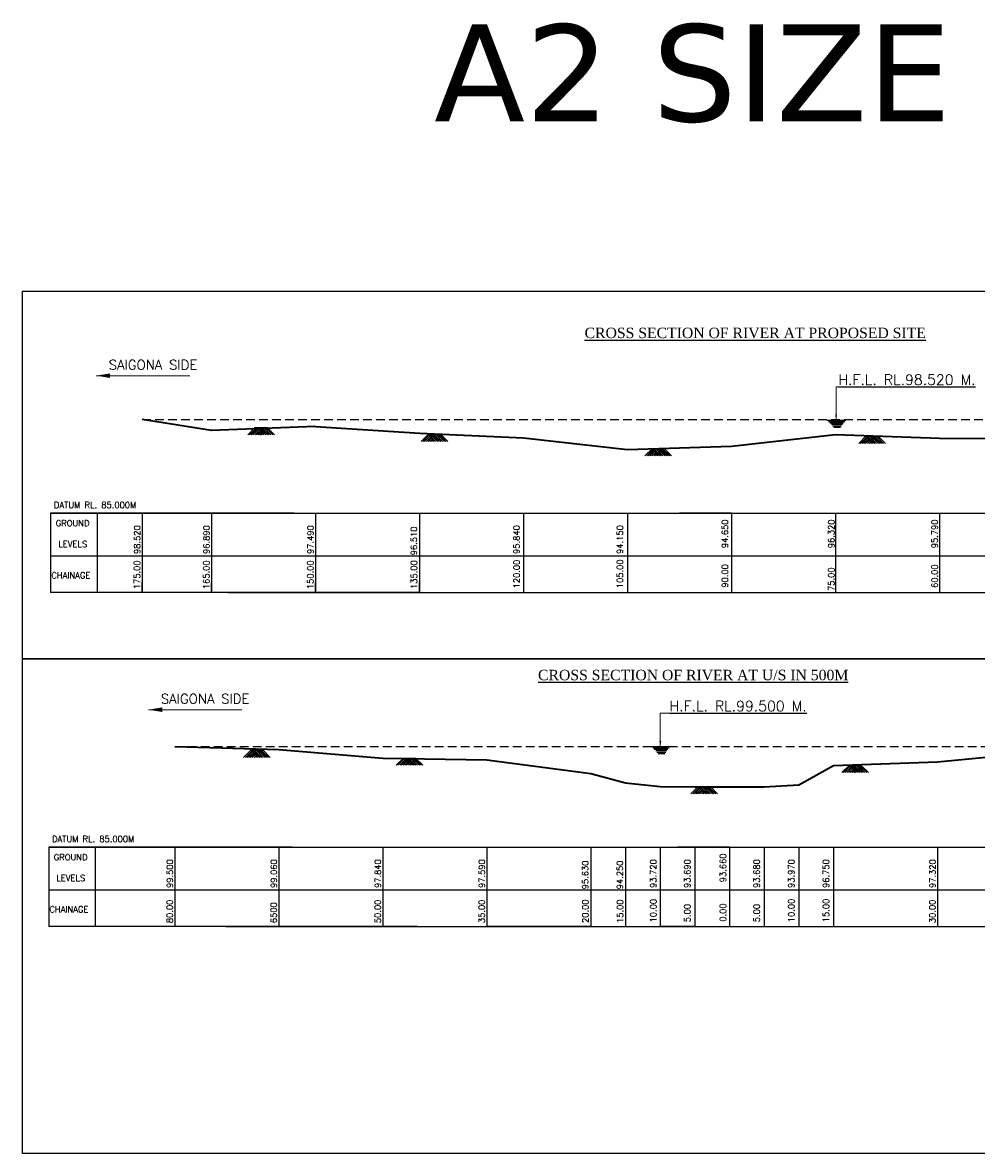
# Model space of a CAD drawing. Header units: inches. Extents: x 15834681 to 16510837, y -1824152 to -1455519.
# Tile 3 of 5: x 15958872 to 16096432, y -1618638 to -1455519. Entities that reach past the tile are written whole.
import ezdxf

# ---------------------------------------------------------------- set-up
doc = ezdxf.new("R2010")
doc.units = ezdxf.units.IN
doc.header["$MEASUREMENT"] = 0
doc.linetypes.add('DASHED2', pattern=[0.375, 0.25, -0.125])
doc.layers.add('dimension', color=71, linetype='Continuous')
doc.layers.add('FORMAT', color=3, linetype='Continuous', lineweight=35)
doc.layers.add('TITLE', color=1, linetype='Continuous', lineweight=15)
doc.styles.add('02', font='romans.shx')
doc.styles.add('03', font='romant.shx')
doc.styles.get("Standard").update_dxf_attribs({"font": 'arial.ttf'})
doc.dimstyles.new('2', dxfattribs={"dimtxt": 311, "dimasz": 300, "dimexe": 75, "dimexo": 75, "dimgap": 75, "dimtad": 1, "dimdec": 0, "dimzin": 0, "dimdsep": 46, "dimtxsty": '03', "dimblk": 'OBLIQUE', "dimcen": 0.09, "dimdle": 75, "dimclrd": 4, "dimclre": 4, "dimclrt": 1, "dimadec": 0, "dimazin": 0, "dimtfac": 1, "dimtdec": 0, "dimtofl": 0, "dimtmove": 0, "dimatfit": 3, "dimfxl": 1, "dimtolj": 1, "dimtzin": 0, "dimlwd": 18, "dimlwe": 18, "dimarcsym": 0})

# ---------------------------------------------------------------- blocks, each defined once
blk = doc.blocks.new('_Oblique')
at = {"color": 0, "linetype": 'ByBlock', "lineweight": -2}
blk.add_line((-0.5, -0.5), (0.5, 0.5), dxfattribs=at)

msp = doc.modelspace()

# ---------------------------------------------------------------- linework, layer by layer
at = {"color": 5, "linetype": 'DASHED2', "ltscale": 5000}
for p, q in [((15976130, -1512749), (16141130, -1512750)), ((15980847, -1559952), (16120847, -1559952))]:
    msp.add_line(p, q, dxfattribs=at)
for p, q in [((16074866, -1512873), (16077588, -1512873)), ((16075090, -1513041), (16077478, -1513041)), ((16075319, -1513257), (16077270, -1513257)), ((16075542, -1513428), (16077119, -1513428)), ((16075695, -1513694), (16077001, -1513694)), ((16075887, -1513882), (16076817, -1513882)), ((15998044, -1526269), (15962915, -1526269)), ((15962915, -1526269), (15962915, -1537735)), ((15969607, -1526269), (15969607, -1537735)), ((15976130, -1526269), (15976130, -1537735)), ((15986130, -1526269), (15986130, -1537735)), ((16001130, -1526269), (16001130, -1537735)), ((16012426, -1526269), (16026929, -1526269)), ((16016130, -1526269), (16016130, -1537735)), ((16016141, -1526269), (16017071, -1526269)), ((16031130, -1526269), (16031130, -1537735)), ((16031130, -1526269), (16055970, -1526269)), ((16046130, -1526269), (16046130, -1537735)), ((16061130, -1526269), (16053630, -1526269)), ((16061130, -1526269), (16061130, -1537735)), ((16076130, -1526269), (16076130, -1537735)), ((16091130, -1526269), (16091130, -1537735)), ((16001130, -1537735), (15962915, -1537735)), ((15986130, -1537735), (15976130, -1537735)), ((16001962, -1537735), (15993988, -1537735)), ((16001130, -1537735), (15996130, -1537735)), ((16016130, -1537735), (16001130, -1537735)), ((16016130, -1537735), (16031130, -1537735)), ((16049523, -1559952), (16052245, -1559952)), ((16049747, -1560119), (16052136, -1560119)), ((16049976, -1560335), (16051927, -1560335)), ((16050200, -1560507), (16051776, -1560507)), ((16050353, -1560772), (16051658, -1560772)), ((16050544, -1560961), (16051475, -1560961)), ((15997760, -1574452), (15962631, -1574452)), ((15962631, -1574452), (15962631, -1585918)), ((15969324, -1574452), (15969324, -1585918)), ((15980847, -1574452), (15980847, -1585918)), ((15995847, -1574452), (15995847, -1585918)), ((16010847, -1574452), (16010847, -1585918)), ((16012142, -1574452), (16026645, -1574452)), ((16015858, -1574452), (16016787, -1574452)), ((16025847, -1574452), (16025847, -1585918)), ((16030847, -1574452), (16055687, -1574452)), ((16040847, -1574452), (16040847, -1585918)), ((16045847, -1574452), (16045847, -1585918)), ((16050847, -1574452), (16050847, -1585918)), ((16060847, -1574452), (16053347, -1574452)), ((16055847, -1574452), (16055847, -1585918)), ((16060847, -1574452), (16060847, -1585918)), ((16065847, -1574452), (16065847, -1585918)), ((16070847, -1574452), (16070847, -1585918)), ((16075847, -1574452), (16075847, -1585918)), ((16090847, -1574452), (16090847, -1585918)), ((16000847, -1585918), (15962631, -1585918)), ((15985847, -1585918), (15975847, -1585918)), ((16001678, -1585918), (15993704, -1585918)), ((16000847, -1585918), (15995847, -1585918)), ((16015847, -1585918), (16000847, -1585918)), ((16015847, -1585918), (16030847, -1585918)), ((16040847, -1585918), (16025847, -1585918)), ((16055847, -1585918), (16050847, -1585918))]:
    msp.add_line(p, q)
at = {"color": 3}
for p, q in [((15991344, -1514981), (15992388, -1513937)), ((15991596, -1514981), (15992514, -1514063)), ((15991847, -1514981), (15992640, -1514188)), ((15992098, -1514981), (15992765, -1514314)), ((15992350, -1514981), (15992891, -1514440)), ((15992388, -1513937), (15993432, -1514981)), ((15992388, -1513937), (15994148, -1513937)), ((15992601, -1514981), (15993017, -1514565)), ((15992640, -1513937), (15993558, -1514855)), ((15992640, -1513937), (15993684, -1514981)), ((15992852, -1514981), (15993142, -1514691)), ((15992891, -1513937), (15993935, -1514981)), ((15993104, -1514981), (15993268, -1514817)), ((15993142, -1513937), (15994186, -1514981)), ((15993394, -1513937), (15994437, -1514981)), ((15993645, -1513937), (15994689, -1514981)), ((15993896, -1513937), (15994940, -1514981)), ((15994148, -1513937), (15995191, -1514981)), ((16016353, -1515925), (16017397, -1514881)), ((16016604, -1515925), (16017523, -1515007)), ((16016856, -1515925), (16017648, -1515132)), ((16017107, -1515925), (16017774, -1515258)), ((16017397, -1514881), (16018441, -1515925)), ((16017397, -1514881), (16019156, -1514881)), ((16017648, -1514881), (16018567, -1515799)), ((16017648, -1514881), (16018692, -1515925)), ((16017900, -1514881), (16018944, -1515925)), ((16018151, -1514881), (16019195, -1515925)), ((16018402, -1514881), (16019446, -1515925)), ((16018654, -1514881), (16019697, -1515925)), ((16018905, -1514881), (16019949, -1515925)), ((16019156, -1514881), (16020200, -1515925)), ((16079456, -1516215), (16080500, -1515171)), ((16079708, -1516215), (16080626, -1515297)), ((16080500, -1515171), (16081544, -1516215)), ((16080500, -1515171), (16082260, -1515171)), ((16080752, -1515171), (16081670, -1516090)), ((16080752, -1515171), (16081796, -1516215)), ((16081003, -1515171), (16082047, -1516215)), ((16081254, -1515171), (16082298, -1516215)), ((16081506, -1515171), (16082550, -1516215)), ((16081757, -1515171), (16082801, -1516215)), ((16082008, -1515171), (16083052, -1516215)), ((16082260, -1515171), (16083303, -1516215)), ((16017358, -1515925), (16017900, -1515384)), ((16017610, -1515925), (16018025, -1515509)), ((16017861, -1515925), (16018151, -1515635)), ((16018112, -1515925), (16018277, -1515760)), ((16048632, -1518030), (16049676, -1516986)), ((16049676, -1516986), (16050720, -1518030)), ((16049676, -1516986), (16051435, -1516986)), ((16049927, -1516986), (16050845, -1517905)), ((16049927, -1516986), (16050971, -1518030)), ((16050178, -1516986), (16051222, -1518030)), ((16050430, -1516986), (16051474, -1518030)), ((16050681, -1516986), (16051725, -1518030)), ((16050932, -1516986), (16051976, -1518030)), ((16051184, -1516986), (16052227, -1518030)), ((16051435, -1516986), (16052479, -1518030)), ((16079959, -1516215), (16080752, -1515423)), ((16080210, -1516215), (16080877, -1515548)), ((16080462, -1516215), (16081003, -1515674)), ((16080713, -1516215), (16081129, -1515800)), ((16080964, -1516215), (16081254, -1515925)), ((16081216, -1516215), (16081380, -1516051)), ((16048883, -1518030), (16049801, -1517112)), ((16049134, -1518030), (16049927, -1517238)), ((16049386, -1518030), (16050053, -1517363)), ((16049637, -1518030), (16050178, -1517489)), ((16049888, -1518030), (16050304, -1517615)), ((16050140, -1518030), (16050430, -1517740)), ((16050391, -1518030), (16050555, -1517866)), ((15990744, -1561526), (15991788, -1560482)), ((15990995, -1561526), (15991914, -1560608)), ((15991247, -1561526), (15992039, -1560733)), ((15991498, -1561526), (15992165, -1560859)), ((15991749, -1561526), (15992291, -1560984)), ((15991788, -1560482), (15992832, -1561526)), ((15991788, -1560482), (15993547, -1560482)), ((15992039, -1560482), (15992958, -1561400)), ((15992039, -1560482), (15993083, -1561526)), ((15992291, -1560482), (15993335, -1561526)), ((15992542, -1560482), (15993586, -1561526)), ((15992793, -1560482), (15993837, -1561526)), ((15993045, -1560482), (15994089, -1561526)), ((15993296, -1560482), (15994340, -1561526)), ((15993547, -1560482), (15994591, -1561526)), ((15992001, -1561526), (15992416, -1561110)), ((15992252, -1561526), (15992542, -1561236)), ((15992503, -1561526), (15992668, -1561361)), ((16012753, -1562653), (16013797, -1561609)), ((16013004, -1562653), (16013922, -1561735)), ((16013255, -1562653), (16014048, -1561860)), ((16013507, -1562653), (16014173, -1561986)), ((16013758, -1562653), (16014299, -1562112)), ((16013797, -1561609), (16014840, -1562653)), ((16013797, -1561609), (16015556, -1561609)), ((16014009, -1562653), (16014425, -1562237)), ((16014048, -1561609), (16014966, -1562527)), ((16014048, -1561609), (16015092, -1562653)), ((16014260, -1562653), (16014550, -1562363)), ((16014299, -1561609), (16015343, -1562653)), ((16014512, -1562653), (16014676, -1562489)), ((16014550, -1561609), (16015594, -1562653)), ((16014802, -1561609), (16015846, -1562653)), ((16015053, -1561609), (16016097, -1562653)), ((16015304, -1561609), (16016348, -1562653)), ((16015556, -1561609), (16016600, -1562653)), ((16077020, -1563710), (16078064, -1562666)), ((16078064, -1562666), (16079108, -1563710)), ((16078064, -1562666), (16079824, -1562666)), ((16078316, -1562666), (16079234, -1563584)), ((16078316, -1562666), (16079360, -1563710)), ((16078567, -1562666), (16079611, -1563710)), ((16078818, -1562666), (16079862, -1563710)), ((16079070, -1562666), (16080113, -1563710)), ((16079321, -1562666), (16080365, -1563710)), ((16079572, -1562666), (16080616, -1563710)), ((16079824, -1562666), (16080867, -1563710)), ((16077272, -1563710), (16078190, -1562792)), ((16077523, -1563710), (16078316, -1562917)), ((16077774, -1563710), (16078441, -1563043)), ((16078026, -1563710), (16078567, -1563169)), ((16078277, -1563710), (16078693, -1563294)), ((16078528, -1563710), (16078818, -1563420)), ((16078780, -1563710), (16078944, -1563545)), ((16055265, -1566763), (16056309, -1565719)), ((16055516, -1566763), (16056434, -1565845)), ((16056309, -1565719), (16057352, -1566763)), ((16056309, -1565719), (16058068, -1565719)), ((16056560, -1565719), (16057478, -1566638)), ((16056560, -1565719), (16057604, -1566763)), ((16056811, -1565719), (16057855, -1566763)), ((16057062, -1565719), (16058106, -1566763)), ((16057314, -1565719), (16058358, -1566763)), ((16057565, -1565719), (16058609, -1566763)), ((16057816, -1565719), (16058860, -1566763)), ((16058068, -1565719), (16059112, -1566763)), ((16055767, -1566763), (16056560, -1565971)), ((16056019, -1566763), (16056686, -1566096)), ((16056270, -1566763), (16056811, -1566222)), ((16056521, -1566763), (16056937, -1566348)), ((16056772, -1566763), (16057062, -1566473)), ((16057024, -1566763), (16057188, -1566599))]:
    msp.add_line(p, q, dxfattribs=at)
at = {"color": 0}
for p, q in [((15976130, -1537735), (15976130, -1536291)), ((15976130, -1537735), (15976130, -1536291)), ((15986130, -1537735), (15986130, -1536291)), ((15986130, -1537735), (15986130, -1536291)), ((16001130, -1537735), (16001130, -1536291)), ((16016130, -1537735), (16016130, -1536291))]:
    msp.add_line(p, q, dxfattribs=at)
for points in [[(15958872, -1494254), (16151092, -1494254), (16151092, -1547302), (15958872, -1547302)], [(15958872, -1547302), (16151092, -1547302), (16151092, -1618638), (15958872, -1618638)]]:
    msp.add_lwpolyline(points, close=True)
for points in [[(15962915, -1526269), (16001861, -1526269)], [(15993832, -1526269), (16019541, -1526269), (16024477, -1526269), (16029413, -1526269), (16039286, -1526269), (16049158, -1526269), (16059030, -1526269), (16068903, -1526269), (16078775, -1526269), (16143448, -1526269)], [(15997131, -1526269), (16001861, -1526269)], [(15962915, -1532450), (16019514, -1532450), (16024450, -1532450), (16029386, -1532450), (16039259, -1532450), (16049131, -1532450), (16059004, -1532450), (16068876, -1532450), (16078748, -1532450), (16143448, -1532450)], [(15988476, -1537735), (16001856, -1537735)], [(15996997, -1537735), (16019541, -1537735), (16024477, -1537735), (16029413, -1537735), (16039286, -1537735), (16049158, -1537735), (16059030, -1537735), (16068903, -1537735), (16078775, -1537735), (16143448, -1537735)], [(15997125, -1537735), (16001856, -1537735)], [(15962631, -1574452), (16001578, -1574452)], [(15993548, -1574452), (16019257, -1574452), (16024194, -1574452), (16029130, -1574452), (16039002, -1574452), (16048875, -1574452), (16058747, -1574452), (16068619, -1574452), (16078492, -1574452), (16143164, -1574452)], [(15996848, -1574452), (16001578, -1574452)], [(15962631, -1580633), (16019231, -1580633), (16024167, -1580633), (16029103, -1580633), (16038975, -1580633), (16048848, -1580633), (16058720, -1580633), (16068593, -1580633), (16078465, -1580633), (16143164, -1580633)], [(15988192, -1585918), (16001572, -1585918)], [(15996713, -1585918), (16019257, -1585918), (16024194, -1585918), (16029130, -1585918), (16039002, -1585918), (16048875, -1585918), (16058747, -1585918), (16068619, -1585918), (16078492, -1585918), (16143164, -1585918)], [(15996842, -1585918), (16001572, -1585918)]]:
    msp.add_lwpolyline(points)
at = {"layer": 'FORMAT'}
for points in [[(16001130, -1513779), (15986130, -1514379), (15976130, -1512749)], [(16001130, -1513779), (16016141, -1514759), (16031130, -1515429), (16046130, -1517119), (16061130, -1516619), (16076130, -1514949), (16091130, -1515479), (16106130, -1515519), (16121130, -1515519), (16136130, -1513099)], [(15980847, -1559952), (15995847, -1560392), (16010847, -1561612), (16025847, -1561862), (16040847, -1563822), (16045847, -1565202), (16050847, -1565732), (16055847, -1565762), (16060847, -1565762), (16065841, -1565762), (16070847, -1565482), (16075847, -1562702), (16090847, -1562132), (16105847, -1560712), (16120847, -1559952)]]:
    msp.add_lwpolyline(points, dxfattribs=at)

# ---------------------------------------------------------------- texts
at = {"style": '02'}
for s, height, p in [('%%UH.F.L. RL.98.520 M.', 1485, (16076532, -1507774)), ('DATUM RL. 85.000M', 880, (15963391, -1525548)), ('GROUND', 880, (15963650, -1528168)), ('LEVELS', 880, (15964031, -1531166)), ('CHAINAGE', 880, (15963026, -1535689)), ('%%UH.F.L. RL.99.500 M.', 1485, (16052170, -1554846)), ('DATUM RL. 85.000M', 880, (15963107, -1573731)), ('GROUND', 880, (15963366, -1576350)), ('LEVELS', 880, (15963747, -1579349)), ('CHAINAGE', 880, (15962742, -1583871))]:
    msp.add_text(s, height=height, dxfattribs=at).set_placement(p)
for s, p in [('94.650', (16060604, -1531345)), ('96.320', (16075953, -1531345)), ('95.790', (16090860, -1531345)), ('98.520', (15975833, -1532179)), ('96.890', (15985833, -1532179)), ('97.490', (16000833, -1532179)), ('96.510', (16015740, -1532362)), ('95.840', (16030554, -1532169)), ('94.150', (16045461, -1532169)), ('175.00', (15975813, -1537245)), ('165.00', (15985813, -1537245)), ('150.00', (16000813, -1537245)), ('135.00', (16015766, -1537225)), ('120.00', (16030557, -1537142)), ('105.00', (16045464, -1537109)), ('90.00', (16060607, -1537033)), ('75.00', (16075955, -1537504)), ('60.00', (16090862, -1537068)), ('99.500', (15980550, -1580361)), ('99.060', (15995550, -1580361)), ('97.840', (16010550, -1580361)), ('97.590', (16025550, -1580361)), ('95.630', (16040457, -1580545)), ('94.250', (16045457, -1580545)), ('93.720', (16050271, -1580352)), ('93.690', (16055178, -1580352)), ('93.660', (16060321, -1579527)), ('93.680', (16065178, -1580352)), ('93.970', (16070178, -1580352)), ('96.750', (16075178, -1580352)), ('97.320', (16090550, -1580361)), ('80.00', (15980530, -1585428)), ('6500', (15995530, -1585428)), ('50.00', (16010530, -1585428)), ('35.00', (16025530, -1585428)), ('20.00', (16040483, -1585407)), ('15.00', (16045483, -1585407)), ('10.00', (16050273, -1585324)), ('5.00', (16055180, -1585292)), ('0.00', (16060323, -1585216)), ('5.00', (16065180, -1585292)), ('10.00', (16070180, -1585292)), ('15.00', (16075180, -1585292)), ('30.00', (16090530, -1585428))]:
    msp.add_text(s, height=880, rotation=90, dxfattribs=at).set_placement(p)
at = {"attachment_point": 1}
for s, insert, char_height, width in [('{\\fVerdana|b0|i0|c0|p34;\\C1;A2 SIZE}', (16018209, -1455767), 14000, 447710.61), ('{\\fTimes New Roman|b0|i0|c0|p18;\\LCROSS SECTION OF RIVER AT PROPOSED SITE}', (16039923, -1499526), 1500, 61800.79), ('{\\fTimes New Roman|b0|i0|c0|p18;\\LCROSS SECTION OF RIVER AT U/S IN 500M}', (16033212, -1548879), 1500, 61800.79)]:
    msp.add_mtext(s, dxfattribs=dict(at, insert=insert, char_height=char_height, width=width))
at = {"layer": 'TITLE', "style": '03'}
for p in [(15971286, -1505581), (15978808, -1553763)]:
    msp.add_text('SAIGONA SIDE', height=1400, dxfattribs=at).set_placement(p)

# ---------------------------------------------------------------- leaders
at = {"layer": 'dimension'}
for points, override in [([(15969494, -1506452), (15982978, -1506452)], {"dimasz": 2000, "dimgap": 75, "dimtad": 0, "dimclrd": 5}), ([(16076189, -1512890), (16076189, -1508047), (16083192, -1508047)], {"dimasz": 800, "dimtad": 0, "dimclrd": 5}), ([(15977016, -1554634), (15990500, -1554634)], {"dimasz": 2000, "dimgap": 75, "dimtad": 0, "dimclrd": 5}), ([(16050847, -1559968), (16050847, -1555126), (16057850, -1555126)], {"dimasz": 800, "dimtad": 0, "dimclrd": 5})]:
    msp.add_leader(points, dimstyle='2', override=override, dxfattribs=at)

doc.saveas('drawing.dxf')
